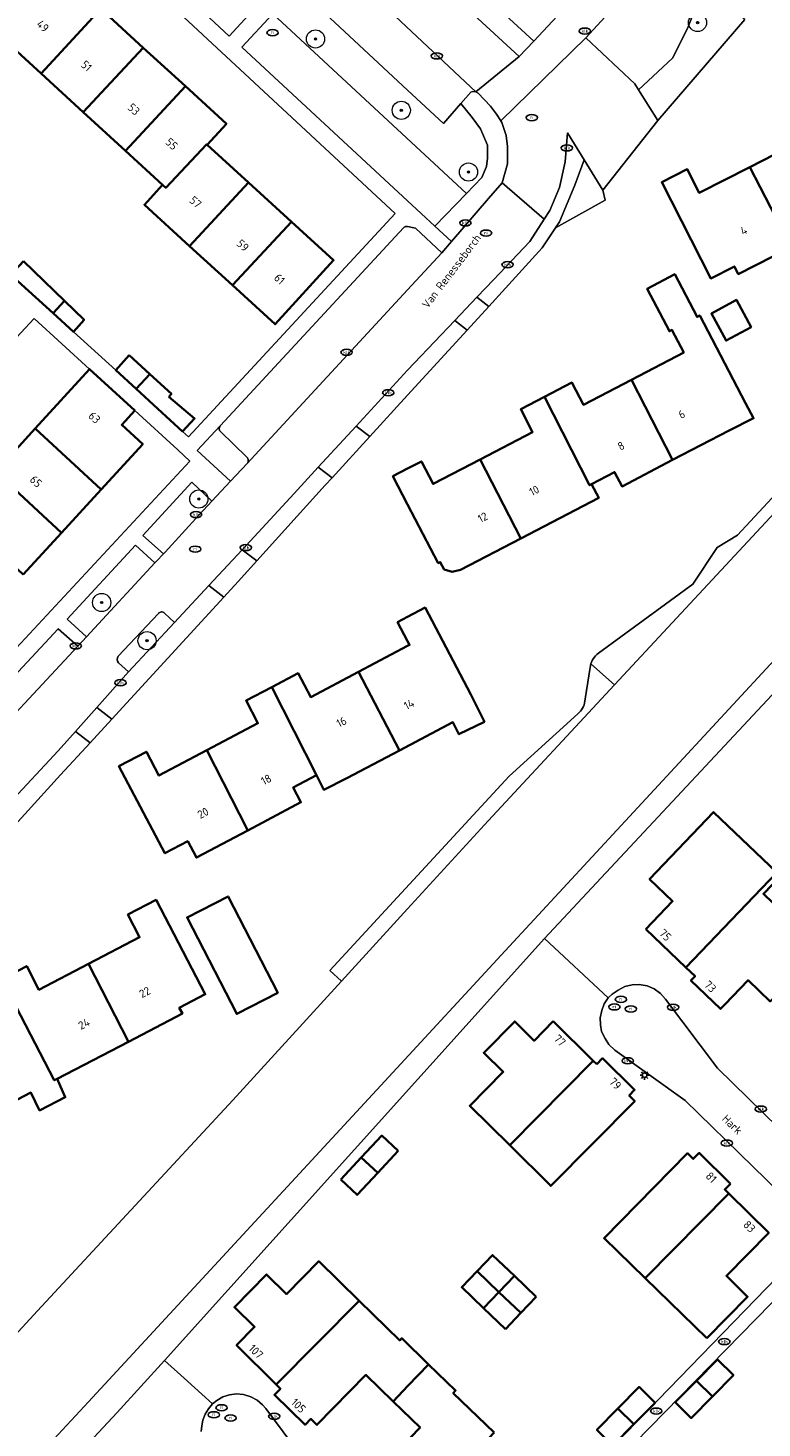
# Model space of a CAD drawing. Header units: metres. Extents: x 103671 to 105190, y 427150 to 429171.
# Tile 194 of 256: x 103958 to 104039, y 428289 to 428443. Entities that reach past the tile are written whole.
import ezdxf
from ezdxf.enums import TextEntityAlignment as Align

# ---------------------------------------------------------------- set-up
doc = ezdxf.new("R2010")
doc.units = ezdxf.units.M
for name, color, linetype, lineweight in [('B-WE-GR-BEPLANTING_CULTUUR_BODEMBEDEKKER-GV', 253, 'Continuous', 18), ('B-WE-GR-BEPLANTING_CULTUUR_HEESTERS-GV', 253, 'Continuous', 18), ('B-WE-GR-BOOM-S', 253, 'Continuous', 25), ('B-WE-GR-HAAG-GV', 253, 'Continuous', 13), ('B-WE-IE-MEUBILAIR-S', 253, 'Continuous', 25), ('B-WE-OG-BEBOUWING-GV', 253, 'Continuous', 35), ('B-WE-OG-BEBOUWING-T18', 7, 'Continuous', 18), ('B-WE-OG-TERREIN_BEGROEID-GV', 253, 'Continuous', 18), ('B-WE-OG-TERREIN_ERF-GV', 253, 'Continuous', 18), ('B-WE-OG-TERREIN_OEVER-GV', 253, 'Continuous', 18), ('B-WE-OG-TOPOGRAFIE-T18', 7, 'Continuous', 18), ('B-WE-OG-WATER_SLOOT-GV', 253, 'Continuous', 18), ('B-WE-VH-GESLOTENVERHARDING_ASFALT-GV', 253, 'Continuous', 18), ('B-WE-VH-ONVERHARD_ZAND-GV', 253, 'Continuous', 18), ('B-WE-VH-OPENVERHARDING-GV', 253, 'Continuous', 18), ('B-WE-VH-OPENVERHARDING_BETONSTRAATSTEEN-GV', 253, 'Continuous', 18), ('B-WE-VH-OPENVERHARDING_TEGEL-GV', 253, 'Continuous', 18)]:
    doc.layers.add(name, color=color, linetype=linetype, lineweight=lineweight)
doc.styles.add('NLCS-ISO', font='NLCS-ISO.ttf')
doc.styles.add('NLCS-ISO-M500-T18', font='NLCS-ISO.ttf', dxfattribs={"height": 0.9})

# ---------------------------------------------------------------- blocks, each defined once
blk = doc.blocks.new('SIE-MEUBILAIR_PAAL_LICHTMAST-SO')
for points in [[(-0.62, 0), (-1, 0)], [(-0.71, 0.71), (-0.44, 0.44)], [(0, 1), (0, 0.62)], [(0.44, 0.44), (0.71, 0.71)], [(1, 0), (0.62, 0)], [(-0.71, -0.71), (-0.44, -0.44)], [(0, -0.62), (0, -1)], [(0.44, -0.44), (0.71, -0.71)]]:
    blk.add_lwpolyline(points)
blk.add_circle((0, 0), 0.5)
blk = doc.blocks.new('SIE-MEUBILAIR_PUT_KOLK-SO')
blk.add_ellipse((0, 0), major_axis=(1.25, 0), ratio=0.54)
at = {"style": 'NLCS-ISO'}
blk.add_text('klk', height=0.75, dxfattribs=at).set_placement((0.03, 0), align=Align.MIDDLE_CENTER)
blk = doc.blocks.new('SIE-MEUBILAIR_PUT_RIOOLPUT-SO')
blk.add_ellipse((0, 0), major_axis=(1.25, 0), ratio=0.54)
at = {"style": 'NLCS-ISO'}
blk.add_text('ri', height=0.75, dxfattribs=at).set_placement((-0.04, 0.07), align=Align.MIDDLE_CENTER)
blk = doc.blocks.new('SGR-BOOM_GBKN-SO')
at = {"linetype": 'ByBlock', "lineweight": 18}
h = blk.add_hatch(color=0, dxfattribs=at)
h.dxf.hatch_style = 1
edge = h.paths.add_edge_path()
edge.add_arc((0, 0), 0.25, 0, 360)
at = {"color": 0, "linetype": 'ByBlock', "lineweight": 18}
for radius in [2, 0.25]:
    blk.add_circle((0, 0), radius, dxfattribs=at)
at = {"color": 0, "linetype": 'ByBlock', "lineweight": 18, "style": 'NLCS-ISO'}
blk.add_attdef('SOORT', (2.5, 0), '', height=1.5, dxfattribs=at)

msp = doc.modelspace()

# ---------------------------------------------------------------- linework, layer by layer
at = {"layer": 'B-WE-GR-BEPLANTING_CULTUUR_BODEMBEDEKKER-GV', "flags": 128}
msp.add_lwpolyline([(103988.177, 428447.748), (103985.984, 428445.403), (103985.154, 428444.516), (104006.484, 428424.755), (104008.185, 428426.519), (104008.685, 428427.708), (104008.791, 428428.612), (104008.781, 428430.08), (104008.013, 428431.847), (104007.093, 428433.124), (104005.858, 428434.638), (104003.953, 428432.448), (104000, 428436.124), (103988.217, 428447.083)], dxfattribs=at)
at = {"layer": 'B-WE-GR-BEPLANTING_CULTUUR_HEESTERS-GV', "flags": 128}
for points in [[(104033.5, 428446.771), (104032.937, 428447.308), (104031.932, 428445.725), (104030.828, 428442.923), (104029.187, 428439.658), (104025.44, 428436.138), (104027.571, 428432.767), (104037.129, 428443.915)], [(103977.027, 428389.355), (103978.437, 428390.861), (103976.223, 428392.954), (103970.825, 428387.094), (103973.105, 428385.048), (103973.305, 428385.261)], [(103972.172, 428384.055), (103970.033, 428386.026), (103962.513, 428377.866), (103964.626, 428375.933)], [(103963.684, 428374.882), (103961.508, 428376.788), (103949.294, 428363.691), (103951.428, 428361.761)]]:
    msp.add_lwpolyline(points, close=True, dxfattribs=at)
for points in [[(103979.339, 428399.141), (103976.818, 428396.444), (103980.485, 428393.049), (103982.33, 428395.02)], [(103982.281, 428395.703), (103979.39, 428398.518)], [(103972.544, 428378.476), (103968.131, 428373.793)], [(103974.324, 428377.504), (103973.237, 428378.521)], [(103968.163, 428373.067), (103969.25, 428372.06), (103974.324, 428377.504)]]:
    msp.add_lwpolyline(points, dxfattribs=at)
at = {"layer": 'B-WE-GR-BEPLANTING_CULTUUR_HEESTERS-GV'}
for points in [[(103979.39, 428398.518, -0.3843622), (103979.339, 428399.141)], [(103982.33, 428395.02, 0.4156824), (103982.281, 428395.703)], [(103973.237, 428378.521, 0.4718397), (103972.544, 428378.476)], [(103968.131, 428373.793, 0.4021516), (103968.163, 428373.067)]]:
    msp.add_lwpolyline(points, format="xyb", dxfattribs=at)
at = {"layer": 'B-WE-GR-HAAG-GV', "flags": 128}
msp.add_lwpolyline([(104021.508, 428425.108), (104019.437, 428428.435), (104018.402, 428425.668), (104016.732, 428421.621), (104016.285, 428420.95), (104021.744, 428424.007)], close=True, dxfattribs=at)
at = {"layer": 'B-WE-OG-BEBOUWING-GV', "flags": 128}
for points in [[(103959.617, 428437.943), (103966.206, 428445.061), (103961.264, 428449.581), (103960.253, 428448.476), (103958.264, 428450.296), (103952.729, 428444.243), (103954.718, 428442.424)], [(103964.271, 428433.686), (103970.886, 428440.781), (103966.206, 428445.061), (103959.617, 428437.943)], [(103970.886, 428440.781), (103964.271, 428433.686), (103968.929, 428429.425), (103975.519, 428436.543)], [(103977.936, 428430.116), (103980.035, 428432.412), (103975.519, 428436.543), (103968.929, 428429.425), (103973.01, 428425.693), (103973.356, 428425.369), (103977.846, 428430.152)], [(104042.261, 428418.84), (104048.183, 428421.856), (104047.232, 428423.723), (104049.88, 428425.071), (104045.043, 428434.571), (104041.908, 428432.975), (104043.194, 428430.448), (104037.686, 428427.643)], [(103975.986, 428418.957), (103982.479, 428425.961), (103977.936, 428430.116), (103977.846, 428430.152), (103973.356, 428425.369), (103973.01, 428425.693), (103971.011, 428423.508)], [(104042.261, 428418.84), (104037.686, 428427.643), (104032.111, 428424.804), (104030.789, 428427.401), (104027.983, 428425.972), (104033.377, 428415.38), (104035.99, 428416.711), (104036.42, 428415.866)], [(103987.206, 428421.637), (103982.479, 428425.961), (103975.986, 428418.957), (103980.707, 428414.639)], [(103987.206, 428421.637), (103980.707, 428414.639), (103985.399, 428410.347), (103991.845, 428417.394)], [(103957.682, 428417.277), (103956.3, 428415.784), (103960.944, 428411.565), (103962.194, 428412.934)], [(104024.639, 428404.232), (104029.189, 428395.4), (104035.409, 428398.645), (104038.104, 428399.986), (104037.213, 428401.64), (104032.169, 428411.309), (104031.874, 428411.155), (104029.428, 428415.842), (104026.393, 428414.258), (104028.838, 428409.571), (104029.117, 428409.717), (104030.409, 428407.241)], [(103962.194, 428412.934), (103960.944, 428411.565), (103963.19, 428409.525), (103964.363, 428410.846)], [(104037.831, 428410.038), (104036.219, 428413.013), (104033.455, 428411.515), (104035.067, 428408.54)], [(103969.344, 428406.935), (103967.843, 428405.299), (103970.106, 428403.224), (103971.616, 428404.851)], [(103958.977, 428398.861), (103966.243, 428392.154), (103970.816, 428397.145), (103968.503, 428399.265), (103969.949, 428400.843), (103964.972, 428405.403)], [(103973.703, 428402.368), (103973.987, 428402.677), (103971.616, 428404.851), (103970.106, 428403.224), (103972.487, 428401.041), (103975.213, 428398.542), (103976.541, 428399.964)], [(104029.189, 428395.4), (104024.639, 428404.232), (104019.36, 428401.478), (104018.09, 428403.914), (104015.068, 428402.338), (104020.044, 428392.623), (104020.263, 428392.737), (104022.8, 428394.06), (104023.617, 428392.494)], [(104012.467, 428386.748), (104021.051, 428391.227), (104020.263, 428392.737), (104020.044, 428392.623), (104015.068, 428402.338), (104012.457, 428400.976), (104013.761, 428398.475), (104007.99, 428395.465)], [(103954.605, 428394.09), (103961.865, 428387.377), (103966.243, 428392.154), (103958.977, 428398.861)], [(104012.467, 428386.748), (104007.99, 428395.465), (104002.809, 428392.762), (104001.515, 428395.243), (104000, 428394.453), (103998.375, 428393.605), (104000, 428390.489), (104003.366, 428384.036), (104003.6, 428384.158), (104004.031, 428383.332), (104004.894, 428383.083), (104005.834, 428383.292)], [(103957.661, 428382.79), (103961.865, 428387.377), (103954.605, 428394.09), (103950.428, 428389.532)], [(103994.594, 428372.067), (103999.114, 428363.42), (104004.98, 428366.518), (104005.646, 428365.194), (104008.45, 428366.566), (104006.974, 428369.581), (104001.923, 428379.136), (104000, 428378.12), (103998.894, 428377.535), (104000, 428375.442), (104000.214, 428375.037), (104000, 428374.924)], [(103994.594, 428372.067), (103989.335, 428369.287), (103987.94, 428371.926), (103985.028, 428370.387), (103989.957, 428360.679), (103990.777, 428359.066), (103993.304, 428360.349), (103999.114, 428363.42)], [(103985.028, 428370.387), (103982.205, 428368.895), (103983.517, 428366.414), (103977.893, 428363.441), (103982.39, 428354.604), (103988.246, 428357.7), (103987.389, 428359.322), (103989.957, 428360.679)], [(103977.893, 428363.441), (103972.605, 428360.646), (103971.219, 428363.269), (103968.192, 428361.669), (103973.256, 428352.089), (103975.778, 428353.422), (103976.734, 428351.614), (103982.39, 428354.604)], [(104026.242, 428343.743), (104030.656, 428339.518), (104040.649, 428349.959), (104033.692, 428356.617), (104026.64, 428349.249), (104029.183, 428346.815)], [(104040.649, 428349.959), (104030.656, 428339.518), (104031.662, 428338.555), (104031.203, 428338.075), (104034.472, 428334.946), (104034.932, 428335.426), (104037.495, 428338.105), (104039.932, 428335.772), (104045.487, 428341.576), (104039.187, 428347.607), (104041.061, 428349.565)], [(103985.689, 428336.724), (103980.219, 428347.344), (103975.714, 428345.023), (103981.184, 428334.404)], [(103969.245, 428331.343), (103975.185, 428334.436), (103974.847, 428335.086), (103977.699, 428336.571), (103972.293, 428346.951), (103969.184, 428345.332), (103970.482, 428342.839), (103964.853, 428339.907)], [(103955.32, 428338.244), (103961.078, 428327.089), (103961.379, 428327.246), (103969.245, 428331.343), (103964.853, 428339.907), (103959.395, 428337.065), (103958.043, 428339.662)], [(103952.514, 428322.617), (103958.498, 428325.733), (103959.465, 428323.771), (103962.278, 428325.233), (103961.379, 428327.246), (103961.078, 428327.089), (103955.32, 428338.244), (103952.43, 428336.739), (103953.804, 428334.099), (103948.095, 428331.127)], [(104016.046, 428333.591), (104013.931, 428331.454), (104011.794, 428333.568), (104008.388, 428330.126), (104010.526, 428328.012), (104006.844, 428324.291), (104011.246, 428319.935), (104020.448, 428329.235)], [(104020.832, 428328.856), (104020.448, 428329.235), (104011.246, 428319.935), (104015.77, 428315.459), (104025.017, 428324.805), (104024.401, 428325.414), (104025.004, 428326.024), (104021.48, 428329.511)], [(103998.962, 428319.307), (103997.157, 428320.996), (103994.895, 428318.578), (103996.7, 428316.889)], [(103992.634, 428316.16), (103994.439, 428314.471), (103996.7, 428316.889), (103994.895, 428318.578)], [(104035.569, 428315.704), (104032.122, 428319.098), (104031.464, 428318.429), (104030.832, 428319.051), (104021.629, 428309.708), (104026.18, 428305.286), (104035.367, 428314.619), (104034.927, 428315.052)], [(104032.954, 428298.705), (104037.434, 428303.256), (104035.103, 428305.551), (104039.766, 428310.288), (104035.367, 428314.619), (104026.18, 428305.286)], [(103985.525, 428293.598), (103994.669, 428302.812), (103990.217, 428307.17), (103986.671, 428303.546), (103984.457, 428305.713), (103980.929, 428302.108), (103983.143, 428299.942), (103981.167, 428297.923)], [(104011.754, 428305.545), (104009.348, 428307.844), (104007.655, 428306.072), (104010.062, 428303.773)], [(104008.369, 428302.002), (104010.062, 428303.773), (104007.655, 428306.072), (104005.963, 428304.3)], [(104014.161, 428303.247), (104011.754, 428305.545), (104010.062, 428303.773), (104012.468, 428301.475)], [(103994.669, 428302.812), (103985.525, 428293.598), (103985.995, 428293.131), (103985.333, 428292.452), (103988.71, 428289.16), (103989.346, 428289.806), (103990.016, 428289.15), (103995.406, 428294.657), (103998.394, 428291.732), (104000.034, 428293.435), (104002.307, 428295.796), (103999.351, 428298.688), (103999.122, 428298.454)], [(104010.776, 428299.703), (104012.468, 428301.475), (104010.062, 428303.773), (104008.369, 428302.002)], [(104034.122, 428296.356), (104031.802, 428293.995), (104033.565, 428292.263), (104035.885, 428294.625)], [(104009.529, 428288.315), (104005.025, 428292.652), (104005.288, 428292.925), (104002.307, 428295.796), (104000.034, 428293.435), (103998.394, 428291.732), (104001.371, 428288.865), (103995.961, 428283.259), (103996.678, 428282.566), (103995.995, 428281.969), (103999.405, 428278.679), (104000.019, 428279.348), (104000.587, 428278.813)], [(104024.931, 428289.228), (104027.251, 428291.59), (104025.488, 428293.322), (104023.168, 428290.96)], [(104031.802, 428293.995), (104029.482, 428291.633), (104031.245, 428289.901), (104033.565, 428292.263)], [(104022.611, 428286.866), (104024.931, 428289.228), (104023.168, 428290.96), (104020.848, 428288.598)]]:
    msp.add_lwpolyline(points, close=True, dxfattribs=at)
at = {"layer": 'B-WE-OG-TERREIN_BEGROEID-GV', "flags": 128}
for points in [[(103967.4, 428460.98), (103967.206, 428460.839), (103963.407, 428457.866), (103980.354, 428442.08), (103983.745, 428445.754)], [(104031.932, 428445.725), (104032.937, 428447.308), (104029.591, 428450.497), (104027.194, 428450.186), (104023.461, 428446.024), (104019.632, 428441.888), (104025.016, 428436.808), (104025.44, 428436.138), (104029.187, 428439.658), (104030.828, 428442.923)], [(103985.154, 428444.516), (103981.739, 428440.864), (104000, 428423.946), (104003.011, 428421.156), (104006.484, 428424.755)]]:
    msp.add_lwpolyline(points, close=True, dxfattribs=at)
at = {"layer": 'B-WE-OG-TERREIN_ERF-GV', "flags": 128}
for points in [[(104000, 428479.752), (103978.26, 428500), (103975.547, 428502.527), (103973.471, 428500.273), (103965.675, 428507.445), (103963.875, 428505.314), (103962.676, 428506.327), (103956.867, 428500), (103953.92, 428496.817), (103969.875, 428481.924), (103991.205, 428462.294), (104000, 428454.31), (104013.884, 428441.528), (104028.39, 428457.069), (104035.602, 428464.795), (104033.663, 428466.601), (104024.585, 428456.854)], [(103975.519, 428436.543), (103980.035, 428432.412), (103977.936, 428430.116), (103982.479, 428425.961), (103987.206, 428421.637), (103991.845, 428417.394), (103985.399, 428410.347), (103980.707, 428414.639), (103975.986, 428418.957), (103971.011, 428423.508), (103973.01, 428425.693), (103968.929, 428429.425), (103964.271, 428433.686), (103959.617, 428437.943), (103954.718, 428442.424), (103952.729, 428444.243), (103958.264, 428450.296), (103960.253, 428448.476), (103961.264, 428449.581), (103966.206, 428445.061), (103970.886, 428440.781)], [(104042.261, 428418.84), (104036.42, 428415.866), (104035.99, 428416.711), (104033.377, 428415.38), (104027.983, 428425.972), (104030.789, 428427.401), (104032.111, 428424.804), (104037.686, 428427.643), (104043.194, 428430.448), (104041.908, 428432.975), (104045.043, 428434.571), (104049.88, 428425.071), (104047.232, 428423.723), (104048.183, 428421.856)], [(104012.467, 428386.748), (104005.834, 428383.292), (104004.894, 428383.083), (104004.031, 428383.332), (104003.6, 428384.158), (104003.366, 428384.036), (104000, 428390.489), (103998.375, 428393.605), (104000, 428394.453), (104001.515, 428395.243), (104002.809, 428392.762), (104007.99, 428395.465), (104013.761, 428398.475), (104012.457, 428400.976), (104015.068, 428402.338), (104018.09, 428403.914), (104019.36, 428401.478), (104024.639, 428404.232), (104030.409, 428407.241), (104029.117, 428409.717), (104028.838, 428409.571), (104026.393, 428414.258), (104029.428, 428415.842), (104031.874, 428411.155), (104032.169, 428411.309), (104037.213, 428401.64), (104038.104, 428399.986), (104035.409, 428398.645), (104029.189, 428395.4), (104023.617, 428392.494), (104022.8, 428394.06), (104020.263, 428392.737), (104021.051, 428391.227)], [(104037.831, 428410.038), (104035.067, 428408.54), (104033.455, 428411.515), (104036.219, 428413.013)], [(103982.39, 428354.604), (103976.734, 428351.614), (103975.778, 428353.422), (103973.256, 428352.089), (103968.192, 428361.669), (103971.219, 428363.269), (103972.605, 428360.646), (103977.893, 428363.441), (103983.517, 428366.414), (103982.205, 428368.895), (103985.028, 428370.387), (103987.94, 428371.926), (103989.335, 428369.287), (103994.594, 428372.067), (104000, 428374.924), (104000.214, 428375.037), (104000, 428375.442), (103998.894, 428377.535), (104000, 428378.12), (104001.923, 428379.136), (104006.974, 428369.581), (104008.45, 428366.566), (104005.646, 428365.194), (104004.98, 428366.518), (103999.114, 428363.42), (103993.304, 428360.349), (103990.777, 428359.066), (103989.957, 428360.679), (103987.389, 428359.322), (103988.246, 428357.7)], [(104030.656, 428339.518), (104026.242, 428343.743), (104029.183, 428346.815), (104026.64, 428349.249), (104033.692, 428356.617), (104040.649, 428349.959), (104041.061, 428349.565), (104039.187, 428347.607), (104045.487, 428341.576), (104039.932, 428335.772), (104037.495, 428338.105), (104034.932, 428335.426), (104034.472, 428334.946), (104031.203, 428338.075), (104031.662, 428338.555)], [(103985.689, 428336.724), (103981.184, 428334.404), (103975.714, 428345.023), (103980.219, 428347.344)], [(104020.448, 428329.235), (104020.832, 428328.856), (104021.48, 428329.511), (104025.004, 428326.024), (104024.401, 428325.414), (104025.017, 428324.805), (104015.77, 428315.459), (104011.246, 428319.935), (104006.844, 428324.291), (104010.526, 428328.012), (104008.388, 428330.126), (104011.794, 428333.568), (104013.931, 428331.454), (104016.046, 428333.591)], [(103994.439, 428314.471), (103992.634, 428316.16), (103994.895, 428318.578), (103997.157, 428320.996), (103998.962, 428319.307), (103996.7, 428316.889)], [(104037.434, 428303.256), (104032.954, 428298.705), (104026.18, 428305.286), (104021.629, 428309.708), (104030.832, 428319.051), (104031.464, 428318.429), (104032.122, 428319.098), (104035.569, 428315.704), (104034.927, 428315.052), (104035.367, 428314.619), (104039.766, 428310.288), (104035.103, 428305.551)], [(104011.754, 428305.545), (104014.161, 428303.247), (104012.468, 428301.475), (104010.776, 428299.703), (104008.369, 428302.002), (104005.963, 428304.3), (104007.655, 428306.072), (104009.348, 428307.844)], [(104029.482, 428291.633), (104031.802, 428293.995), (104034.122, 428296.356), (104035.885, 428294.625), (104033.565, 428292.263), (104031.245, 428289.901)], [(104024.931, 428289.228), (104022.611, 428286.866), (104020.848, 428288.598), (104023.168, 428290.96), (104025.488, 428293.322), (104027.251, 428291.59)]]:
    msp.add_lwpolyline(points, close=True, dxfattribs=at)
for points in [[(103957.682, 428417.277), (103962.194, 428412.934), (103964.363, 428410.846), (103963.19, 428409.525), (103967.843, 428405.299), (103969.344, 428406.935), (103971.616, 428404.851), (103973.987, 428402.677), (103973.703, 428402.368), (103976.541, 428399.964), (103975.213, 428398.542), (103975.867, 428397.942), (103998.635, 428422.536), (103961.896, 428456.67)], [(104037.129, 428443.915), (104027.571, 428432.767), (104021.508, 428425.108), (104021.744, 428424.007), (104016.285, 428420.95)], [(104016.285, 428420.95), (104014.813, 428418.739), (104008.927, 428412.302), (104006.556, 428409.709), (104000, 428402.538), (103995.837, 428397.985), (103991.671, 428393.43), (103990.93, 428392.619), (103983.381, 428384.278), (103981.349, 428382.033), (103979.757, 428380.298), (103967.42, 428366.854), (103965.044, 428364.265), (103961.782, 428360.71), (103953.855, 428352.071)], [(103954.605, 428394.09), (103958.977, 428398.861), (103964.972, 428405.403), (103958.879, 428410.986), (103954.97, 428406.83)], [(103939.306, 428280.095), (103959.215, 428301.722), (103980.751, 428324.906), (103992.727, 428338.008), (103991.432, 428339.173), (104011.174, 428360.596), (104018.759, 428367.456), (104018.906, 428367.591), (104019.041, 428367.739), (104019.162, 428367.897), (104019.269, 428368.066), (104019.361, 428368.243), (104019.436, 428368.428), (104019.496, 428368.619), (104020.078, 428372.34), (104020.094, 428372.546), (104020.13, 428372.75), (104020.183, 428372.95), (104020.254, 428373.144), (104020.342, 428373.331), (104020.446, 428373.509), (104020.566, 428373.677), (104020.701, 428373.834), (104020.849, 428373.978), (104021.01, 428374.109), (104031.405, 428381.714), (104034.094, 428385.758), (104036.323, 428387.12), (104050.558, 428402.426)], [(103951.138, 428368.543), (103976.016, 428395.284), (103974.683, 428396.505), (103969.949, 428400.843), (103968.503, 428399.265), (103970.816, 428397.145), (103966.243, 428392.154), (103961.865, 428387.377), (103957.661, 428382.79)], [(104047.428, 428377.323), (104015.576, 428343.246), (104015.084, 428342.7), (104022.07, 428336.17), (104022.521, 428336.574), (104023.175, 428337.034), (104023.923, 428337.403), (104024.732, 428337.591), (104025.51, 428337.622), (104026.369, 428337.487), (104027.157, 428337.15), (104027.856, 428336.656), (104028.39, 428336.015), (104034.119, 428328.418), (104067.704, 428295.616)], [(103958.043, 428339.662), (103959.395, 428337.065), (103964.853, 428339.907), (103970.482, 428342.839), (103969.184, 428345.332), (103972.293, 428346.951), (103977.699, 428336.571), (103974.847, 428335.086), (103975.185, 428334.436), (103969.245, 428331.343), (103961.379, 428327.246), (103962.278, 428325.233), (103959.465, 428323.771), (103958.498, 428325.733), (103952.514, 428322.617)], [(104015.659, 428279.618), (104045.459, 428310.341), (104030.566, 428324.852), (104022.807, 428330.418), (104022.177, 428331.051), (104021.758, 428331.688), (104021.37, 428332.469), (104021.226, 428333.191), (104021.218, 428333.986), (104021.376, 428334.79), (104021.629, 428335.5), (104022.07, 428336.17), (104015.084, 428342.7), (103973.204, 428296.254), (103975.375, 428294.297), (103978.5, 428291.479), (103978.969, 428291.826), (103979.627, 428292.236), (103980.361, 428292.463), (103981.156, 428292.571), (103981.905, 428292.489), (103982.741, 428292.239), (103983.415, 428291.875), (103984.018, 428291.368), (103984.389, 428290.94), (103990.015, 428283.397)], [(103995.961, 428283.259), (104001.371, 428288.865), (103998.394, 428291.732), (103995.406, 428294.657), (103990.016, 428289.15), (103989.346, 428289.806), (103988.71, 428289.16), (103985.333, 428292.452), (103985.995, 428293.131), (103985.525, 428293.598), (103981.167, 428297.923), (103983.143, 428299.942), (103980.929, 428302.108), (103984.457, 428305.713), (103986.671, 428303.546), (103990.217, 428307.17), (103994.669, 428302.812), (103999.122, 428298.454), (103999.351, 428298.688), (104002.307, 428295.796), (104005.288, 428292.925), (104005.025, 428292.652), (104009.529, 428288.315)], [(104041.693, 428304.207), (104016.651, 428278.609)], [(103977.264, 428288.433), (103977.315, 428289.029), (103977.448, 428289.673), (103977.696, 428290.327), (103978.06, 428290.917), (103978.5, 428291.479), (103975.375, 428294.297), (103973.204, 428296.254), (103968.012, 428290.496), (103936.567, 428256.888)]]:
    msp.add_lwpolyline(points, dxfattribs=at)
at = {"layer": 'B-WE-OG-TERREIN_OEVER-GV', "flags": 128}
for points in [[(104040.393, 428389.568), (104065.553, 428416.835), (104066.953, 428417.393), (104076.284, 428427.348), (104081.474, 428432.886), (104085.172, 428436.884), (104083.295, 428438.625), (104052.056, 428406.951), (104050.558, 428402.426), (104036.323, 428387.12), (104034.094, 428385.758), (104031.405, 428381.714), (104021.01, 428374.109), (104020.849, 428373.978), (104020.701, 428373.834), (104020.566, 428373.677), (104020.446, 428373.509), (104020.342, 428373.331), (104020.254, 428373.144), (104020.183, 428372.95), (104022.787, 428370.633)], [(104020.183, 428372.95), (104020.13, 428372.75), (104020.094, 428372.546), (104020.078, 428372.34), (104019.496, 428368.619), (104019.436, 428368.428), (104019.361, 428368.243), (104019.269, 428368.066), (104019.162, 428367.897), (104019.041, 428367.739), (104018.906, 428367.591), (104018.759, 428367.456), (104011.174, 428360.596), (103991.432, 428339.173), (103992.727, 428338.008), (104000, 428345.964), (104008.855, 428355.65), (104022.787, 428370.633)]]:
    msp.add_lwpolyline(points, close=True, dxfattribs=at)
msp.add_lwpolyline([(104042.676, 428375.851), (104010.731, 428341.34), (103997.912, 428327.467), (103964.859, 428291.696), (103936.165, 428260.851), (103931.759, 428265.712), (103927.662, 428261.12), (103929.322, 428259.402), (103931.08, 428261.256), (103932.076, 428261.609), (103936.567, 428256.888), (103968.012, 428290.496), (103973.204, 428296.254), (104015.084, 428342.7), (104015.576, 428343.246), (104047.428, 428377.323)], dxfattribs=at)
at = {"layer": 'B-WE-OG-WATER_SLOOT-GV', "flags": 128}
msp.add_lwpolyline([(104040.393, 428389.568), (104022.787, 428370.633), (104008.855, 428355.65), (104000, 428345.964), (103992.727, 428338.008), (103980.751, 428324.906), (103959.215, 428301.722), (103939.306, 428280.095), (103933.715, 428274.288), (103924.355, 428263.865), (103927.516, 428260.956), (103927.662, 428261.12), (103931.759, 428265.712), (103936.165, 428260.851), (103964.859, 428291.696), (103997.912, 428327.467), (104010.731, 428341.34), (104042.676, 428375.851)], dxfattribs=at)
at = {"layer": 'B-WE-VH-GESLOTENVERHARDING_ASFALT-GV', "flags": 128}
for points in [[(103987.501, 428391.698), (103990.161, 428394.591), (103994.34, 428399.136), (104000, 428405.292), (104000.716, 428406.071), (104005.188, 428410.762), (104007.616, 428413.309), (104009.478, 428415.262), (104013.473, 428419.468), (104015.04, 428421.898), (104010.395, 428425.911), (104008.913, 428424.19), (104004.84, 428419.462), (104003.767, 428418.216), (104000, 428414.14), (103982.33, 428395.02), (103980.485, 428393.049), (103978.437, 428390.861), (103977.027, 428389.355), (103973.305, 428385.261), (103973.105, 428385.048), (103972.345, 428384.242), (103972.172, 428384.055), (103964.626, 428375.933), (103963.717, 428374.925), (103963.684, 428374.882), (103951.428, 428361.761)], [(103973.237, 428378.521), (103974.324, 428377.504), (103978.1, 428381.572), (103981.765, 428385.52), (103987.501, 428391.698)], [(103968.131, 428373.793), (103972.544, 428378.476)], [(103956.121, 428357.572), (103961.521, 428363.353), (103963.432, 428365.506), (103965.761, 428368.13), (103969.25, 428372.06), (103968.163, 428373.067)]]:
    msp.add_lwpolyline(points, dxfattribs=at)
at = {"layer": 'B-WE-VH-GESLOTENVERHARDING_ASFALT-GV'}
for points in [[(103972.544, 428378.476, -0.4718397), (103973.237, 428378.521)], [(103968.163, 428373.067, -0.4021516), (103968.131, 428373.793)]]:
    msp.add_lwpolyline(points, format="xyb", dxfattribs=at)
at = {"layer": 'B-WE-VH-ONVERHARD_ZAND-GV', "flags": 128}
msp.add_lwpolyline([(104021.508, 428425.108), (104019.437, 428428.435), (104018.402, 428425.668), (104016.732, 428421.621), (104016.285, 428420.95), (104021.744, 428424.007)], close=True, dxfattribs=at)
at = {"layer": 'B-WE-VH-OPENVERHARDING-GV', "flags": 128}
for points in [[(103988.217, 428447.083), (104000, 428436.124), (104003.953, 428432.448), (104005.858, 428434.638), (104006.964, 428435.909), (104007.152, 428435.98), (104007.525, 428435.94), (103990.94, 428451.493)], [(104067.704, 428295.616), (104034.119, 428328.418), (104028.39, 428336.015), (104027.856, 428336.656), (104027.157, 428337.15), (104026.369, 428337.487), (104025.51, 428337.622), (104024.732, 428337.591), (104023.923, 428337.403), (104023.175, 428337.034), (104022.521, 428336.574), (104022.07, 428336.17), (104021.629, 428335.5), (104021.376, 428334.79), (104021.218, 428333.986), (104021.226, 428333.191), (104021.37, 428332.469), (104021.758, 428331.688), (104022.177, 428331.051), (104022.807, 428330.418), (104030.566, 428324.852), (104045.459, 428310.341)], [(103990.015, 428283.397), (103984.389, 428290.94), (103984.018, 428291.368), (103983.415, 428291.875), (103982.741, 428292.239), (103981.905, 428292.489), (103981.156, 428292.571), (103980.361, 428292.463), (103979.627, 428292.236), (103978.969, 428291.826), (103978.5, 428291.479), (103978.06, 428290.917), (103977.696, 428290.327), (103977.448, 428289.673), (103977.315, 428289.029), (103977.264, 428288.433)]]:
    msp.add_lwpolyline(points, dxfattribs=at)
msp.add_lwpolyline([(104046.414, 428309.349), (104045.459, 428310.341), (104015.659, 428279.618), (104016.651, 428278.609), (104041.693, 428304.207), (104041.596, 428304.336), (104041.639, 428304.381), (104042.616, 428305.397)], close=True, dxfattribs=at)
at = {"layer": 'B-WE-VH-OPENVERHARDING_BETONSTRAATSTEEN-GV', "flags": 128}
for points in [[(103976.272, 428465.155), (103978.638, 428462.975), (103979.16, 428462.494), (103990.257, 428452.121), (103990.263, 428452.116), (103990.269, 428452.11), (103990.94, 428451.493), (104007.525, 428435.94), (104012.28, 428439.81), (104000, 428451.181)], [(104000, 428414.14), (104003.767, 428418.216), (104000.874, 428420.915), (104000, 428421.115), (103999.955, 428421.119), (103999.914, 428421.116), (103999.867, 428421.112), (103999.819, 428421.103), (103999.781, 428421.095), (103999.735, 428421.078), (103999.686, 428421.06), (103999.632, 428421.028), (103999.594, 428421.003), (103999.56, 428420.974), (103999.536, 428420.951), (103979.401, 428399.207), (103979.339, 428399.141)], [(103982.33, 428395.02), (104000, 428414.14)], [(103979.39, 428398.518), (103982.281, 428395.703)]]:
    msp.add_lwpolyline(points, dxfattribs=at)
for points in [[(104027.571, 428432.767), (104025.44, 428436.138), (104025.016, 428436.808), (104019.632, 428441.888), (104010.257, 428432.738), (104010.362, 428432.565), (104010.839, 428431.125), (104011.012, 428429.908), (104011.012, 428428.012), (104010.395, 428425.911), (104015.04, 428421.898), (104015.672, 428422.878), (104016.711, 428425.411), (104017.362, 428428.244), (104017.624, 428431.428), (104019.437, 428428.435), (104021.508, 428425.108)], [(104008.927, 428412.302), (104007.616, 428413.309), (104005.188, 428410.762), (104006.556, 428409.709)], [(103994.34, 428399.136), (103990.161, 428394.591), (103991.671, 428393.43), (103995.837, 428397.985)], [(103983.381, 428384.278), (103981.765, 428385.52), (103978.1, 428381.572), (103979.757, 428380.298), (103981.349, 428382.033)], [(103967.42, 428366.854), (103965.761, 428368.13), (103963.432, 428365.506), (103965.044, 428364.265)]]:
    msp.add_lwpolyline(points, close=True, dxfattribs=at)
at = {"layer": 'B-WE-VH-OPENVERHARDING_BETONSTRAATSTEEN-GV'}
for points in [[(103979.339, 428399.141, 0.3843622), (103979.39, 428398.518)], [(103982.281, 428395.703, -0.4156824), (103982.33, 428395.02)]]:
    msp.add_lwpolyline(points, format="xyb", dxfattribs=at)
at = {"layer": 'B-WE-VH-OPENVERHARDING_TEGEL-GV', "flags": 128}
for points in [[(103953.92, 428496.817), (103952.052, 428498.375), (103950.528, 428496.725), (103956.007, 428491.597), (103966.302, 428481.96), (103993.202, 428457.455), (103998.811, 428452.281), (104000, 428451.181), (104012.28, 428439.81), (104013.884, 428441.528), (104000, 428454.31), (103991.205, 428462.294), (103969.875, 428481.924)], [(104019.632, 428441.888), (104023.461, 428446.024), (104027.194, 428450.186), (104029.591, 428450.497), (104032.937, 428447.308), (104033.5, 428446.771), (104036.216, 428449.62), (104030.031, 428455.514), (104028.39, 428457.069), (104013.884, 428441.528), (104012.28, 428439.81), (104007.525, 428435.94), (104007.752, 428435.77), (104009.123, 428434.346), (104009.799, 428433.485), (104010.257, 428432.738)], [(104008.913, 428424.19), (104010.395, 428425.911), (104011.012, 428428.012), (104011.012, 428429.908), (104010.839, 428431.125), (104010.362, 428432.565), (104010.257, 428432.738), (104009.799, 428433.485), (104009.123, 428434.346), (104007.752, 428435.77), (104007.525, 428435.94), (104007.152, 428435.98), (104006.964, 428435.909), (104005.858, 428434.638), (104007.093, 428433.124), (104008.013, 428431.847), (104008.781, 428430.08), (104008.791, 428428.612), (104008.685, 428427.708), (104008.185, 428426.519), (104006.484, 428424.755), (104003.011, 428421.156), (104004.84, 428419.462)], [(104014.813, 428418.739), (104016.285, 428420.95), (104016.732, 428421.621), (104018.402, 428425.668), (104019.437, 428428.435), (104017.624, 428431.428), (104017.362, 428428.244), (104016.711, 428425.411), (104015.672, 428422.878), (104015.04, 428421.898), (104013.473, 428419.468), (104009.478, 428415.262), (104007.616, 428413.309), (104008.927, 428412.302)], [(104006.556, 428409.709), (104005.188, 428410.762), (104000.716, 428406.071), (104000, 428405.292), (103994.34, 428399.136), (103995.837, 428397.985), (104000, 428402.538)], [(103991.671, 428393.43), (103990.161, 428394.591), (103987.501, 428391.698), (103981.765, 428385.52), (103983.381, 428384.278), (103990.93, 428392.619)], [(103979.757, 428380.298), (103978.1, 428381.572), (103974.324, 428377.504), (103969.25, 428372.06), (103965.761, 428368.13), (103967.42, 428366.854)], [(103961.782, 428360.71), (103965.044, 428364.265), (103963.432, 428365.506), (103961.521, 428363.353), (103956.121, 428357.572), (103952.527, 428353.724), (103952.397, 428353.585), (103953.367, 428352.451), (103953.855, 428352.071)]]:
    msp.add_lwpolyline(points, close=True, dxfattribs=at)
for points in [[(103961.896, 428456.67), (103998.635, 428422.536), (103975.867, 428397.942), (103975.213, 428398.542), (103972.487, 428401.041), (103970.106, 428403.224), (103967.843, 428405.299), (103963.19, 428409.525), (103960.944, 428411.565), (103956.3, 428415.784)], [(103983.745, 428445.754), (103980.354, 428442.08), (103963.407, 428457.866)], [(103949.294, 428363.691), (103961.508, 428376.788), (103963.684, 428374.882), (103963.717, 428374.925), (103964.626, 428375.933), (103962.513, 428377.866), (103970.033, 428386.026), (103972.172, 428384.055), (103972.345, 428384.242), (103973.105, 428385.048), (103970.825, 428387.094), (103976.223, 428392.954), (103978.437, 428390.861), (103980.485, 428393.049), (103976.818, 428396.444), (103979.339, 428399.141), (103979.401, 428399.207), (103999.536, 428420.951), (103999.56, 428420.974), (103999.594, 428421.003), (103999.632, 428421.028), (103999.686, 428421.06), (103999.735, 428421.078), (103999.781, 428421.095), (103999.819, 428421.103), (103999.867, 428421.112), (103999.914, 428421.116), (103999.955, 428421.119), (104000, 428421.115), (104000.874, 428420.915), (104003.767, 428418.216), (104004.84, 428419.462), (104003.011, 428421.156), (104000, 428423.946), (103981.739, 428440.864), (103985.154, 428444.516)], [(103954.97, 428406.83), (103958.879, 428410.986), (103964.972, 428405.403), (103969.949, 428400.843), (103974.683, 428396.505), (103976.016, 428395.284), (103951.138, 428368.543)]]:
    msp.add_lwpolyline(points, dxfattribs=at)

# ---------------------------------------------------------------- block references
at = {"layer": 'B-WE-GR-BOOM-S', "xscale": 0.5, "yscale": 0.5, "zscale": 0.5}
for p in [(104031.932, 428443.565), (103989.851, 428441.759), (103999.3, 428433.9), (104006.7, 428427.1), (103977, 428391.1), (103966.3, 428379.7), (103971.3, 428375.5)]:
    msp.add_blockref('SGR-BOOM_GBKN-SO', p, dxfattribs=at)
at = {"layer": 'B-WE-IE-MEUBILAIR-S', "xscale": 0.5, "yscale": 0.5, "zscale": 0.5}
for name, p in [('SIE-MEUBILAIR_PUT_RIOOLPUT-SO', (103985.122, 428442.446)), ('SIE-MEUBILAIR_PUT_KOLK-SO', (104019.52, 428442.62)), ('SIE-MEUBILAIR_PUT_KOLK-SO', (104003.21, 428439.89)), ('SIE-MEUBILAIR_PUT_RIOOLPUT-SO', (104013.673, 428433.096)), ('SIE-MEUBILAIR_PUT_KOLK-SO', (104017.54, 428429.76)), ('SIE-MEUBILAIR_PUT_KOLK-SO', (104006.36, 428421.5)), ('SIE-MEUBILAIR_PUT_RIOOLPUT-SO', (104008.636, 428420.38)), ('SIE-MEUBILAIR_PUT_KOLK-SO', (104011.01, 428416.91)), ('SIE-MEUBILAIR_PUT_KOLK-SO', (103993.28, 428407.26)), ('SIE-MEUBILAIR_PUT_KOLK-SO', (103997.87, 428402.8)), ('SIE-MEUBILAIR_PUT_KOLK-SO', (103976.7, 428389.39)), ('SIE-MEUBILAIR_PUT_RIOOLPUT-SO', (103976.61, 428385.577)), ('SIE-MEUBILAIR_PUT_KOLK-SO', (103982.18, 428385.75)), ('SIE-MEUBILAIR_PUT_KOLK-SO', (103963.44, 428374.93)), ('SIE-MEUBILAIR_PUT_KOLK-SO', (103968.37, 428370.87)), ('SIE-MEUBILAIR_PUT_RIOOLPUT-SO', (104022.771, 428335.172)), ('SIE-MEUBILAIR_PUT_RIOOLPUT-SO', (104023.494, 428336.005)), ('SIE-MEUBILAIR_PUT_RIOOLPUT-SO', (104024.588, 428334.949)), ('SIE-MEUBILAIR_PUT_KOLK-SO', (104029.246, 428335.136)), ('SIE-MEUBILAIR_PUT_KOLK-SO', (104024.236, 428329.237)), ('SIE-MEUBILAIR_PAAL_LICHTMAST-SO', (104026.1, 428327.651)), ('SIE-MEUBILAIR_PUT_KOLK-SO', (104038.902, 428323.918)), ('SIE-MEUBILAIR_PUT_KOLK-SO', (104035.153, 428320.171)), ('SIE-MEUBILAIR_PUT_KOLK-SO', (104034.881, 428298.325)), ('SIE-MEUBILAIR_PUT_RIOOLPUT-SO', (103978.658, 428290.256)), ('SIE-MEUBILAIR_PUT_RIOOLPUT-SO', (103979.504, 428291.032)), ('SIE-MEUBILAIR_PUT_RIOOLPUT-SO', (103980.498, 428289.906)), ('SIE-MEUBILAIR_PUT_KOLK-SO', (103985.305, 428290.102)), ('SIE-MEUBILAIR_PUT_KOLK-SO', (104027.385, 428290.663))]:
    msp.add_blockref(name, p, dxfattribs=at)

# ---------------------------------------------------------------- texts
at = {"layer": 'B-WE-OG-BEBOUWING-T18', "style": 'NLCS-ISO-M500-T18'}
for s, rotation, p in [('49', 317.6, (103959.815, 428443.183)), ('51', 317.6, (103964.628, 428438.78)), ('53', 317.5, (103969.841, 428434.012)), ('55', 317.6, (103974.01, 428430.198)), ('57', 317.5, (103976.634, 428423.786)), ('4', 27, (104037.017, 428420.659)), ('59', 317.6, (103981.846, 428419.018)), ('61', 317.5, (103985.89, 428415.319)), ('63', 317.5, (103965.501, 428400.06)), ('6', 27.6, (104030.188, 428400.433)), ('8', 27.5, (104023.506, 428396.947)), ('65', 317.5, (103959.059, 428393.03)), ('10', 27.6, (104013.941, 428392.029)), ('12', 27.5, (104008.27, 428389.071)), ('14', 27.8, (104000.152, 428368.492)), ('16', 27.9, (103992.711, 428366.547)), ('18', 27.9, (103984.422, 428360.203)), ('20', 27.9, (103977.462, 428356.523)), ('75', 316.3, (104028.378, 428343.082)), ('73', 316.3, (104033.339, 428337.414)), ('22', 27.5, (103971.046, 428336.79)), ('24', 27.5, (103964.36, 428333.309)), ('77', 315.3, (104016.764, 428331.473)), ('79', 315.3, (104022.879, 428326.72)), ('81', 315.4, (104033.442, 428316.395)), ('83', 315.4, (104037.639, 428310.979)), ('107', 315.2, (103983.291, 428297.224)), ('105', 315.7, (103987.976, 428291.272))]:
    msp.add_text(s, height=0.9, rotation=rotation, dxfattribs=at).set_placement(p, align=Align.MIDDLE)
at = {"layer": 'B-WE-OG-TOPOGRAFIE-T18', "style": 'NLCS-ISO-M500-T18'}
for s, rotation, p in [('Van Renesseborch', 52.9, (104004.819, 428416.186)), ('Hark', 315.7, (104035.754, 428322.217))]:
    msp.add_text(s, height=0.9, rotation=rotation, dxfattribs=at).set_placement(p, align=Align.MIDDLE)

doc.saveas('drawing.dxf')
